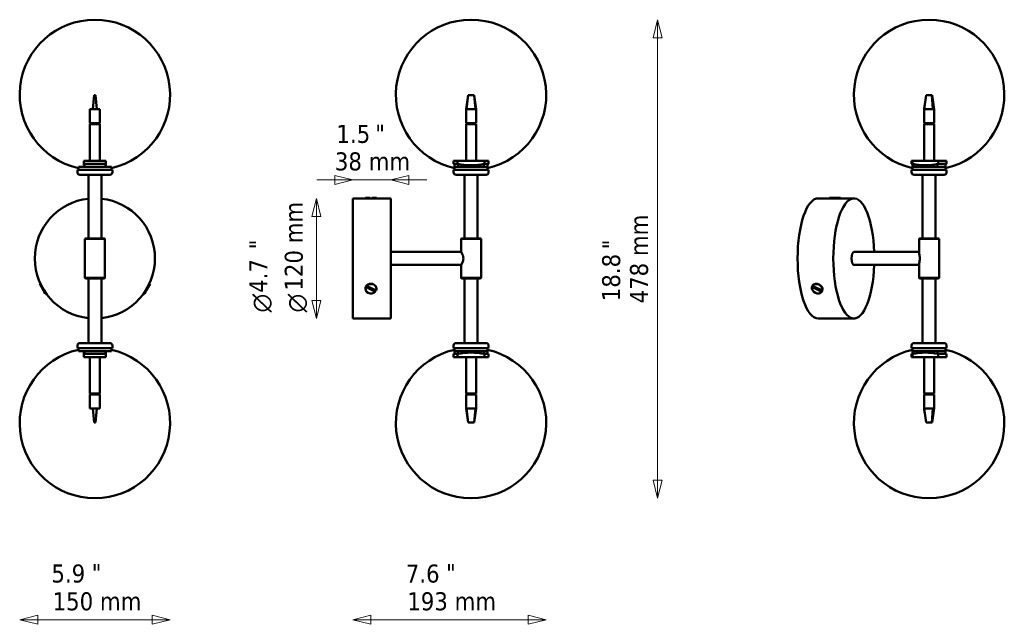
# Model space of a CAD drawing. Header units: millimetres. Extents: x 413 to 1397, y 349 to 953.
import ezdxf

# ---------------------------------------------------------------- set-up
doc = ezdxf.new("R2010")
doc.units = ezdxf.units.MM
doc.header["$LTSCALE"] = 6
for name, color, linetype, lineweight in [('Symbol (ISO)', 7, 'Continuous', 25), ('Widoczne (ISO)', 7, 'Continuous', 50), ('Wymiar (ISO)', 7, 'Continuous', 25)]:
    doc.layers.add(name, color=color, linetype=linetype, lineweight=lineweight)
doc.styles.add('Styl tekstu27', font='AIGDT___.TTF')
doc.styles.add('Tekst notatki (ISO)', font='tahoma.ttf')

msp = doc.modelspace()

# ---------------------------------------------------------------- linework, layer by layer
at = {"layer": 'Widoczne (ISO)', "linetype": 'Continuous', "lineweight": 50}
for p, q in [((488.55, 953.2), (488.33, 953.2)), ((488.55, 953.2), (488.33, 953.2)), ((864.31, 953.2), (864.09, 953.2)), ((864.31, 953.2), (864.09, 953.2)), ((487.69, 877.79), (486.44, 863.79)), ((487.69, 877.79), (489.19, 877.79)), ((489.19, 877.79), (490.44, 863.79)), ((859.2, 863.79), (861.2, 877.79)), ((861.2, 877.79), (859.62, 863.79)), ((861.2, 877.79), (862.3, 877.79)), ((862.3, 877.79), (866.1, 877.79)), ((866.1, 877.79), (867.2, 877.79)), ((867.2, 877.79), (868.78, 863.79)), ((867.2, 877.79), (869.2, 863.79)), ((486.44, 863.79), (483.44, 863.79)), ((483.44, 849.79), (483.44, 863.79)), ((490.44, 863.79), (486.44, 863.79)), ((493.44, 863.79), (490.44, 863.79)), ((493.44, 849.79), (493.44, 863.79)), ((859.62, 863.79), (859.2, 863.79)), ((859.2, 849.79), (859.2, 863.79)), ((868.78, 863.79), (859.62, 863.79)), ((869.2, 863.79), (868.78, 863.79)), ((869.2, 849.79), (869.2, 863.79)), ((483.44, 849.79), (493.44, 849.79)), ((493.44, 848.79), (483.44, 848.79)), ((483.44, 848.79), (483.44, 812.35)), ((484.19, 849.79), (484.19, 848.79)), ((485.2, 849.79), (485.2, 848.79)), ((487.68, 848.79), (487.68, 849.79)), ((491.19, 849.79), (491.19, 848.79)), ((492.62, 848.79), (492.62, 849.79)), ((492.69, 849.79), (492.69, 848.79)), ((493.44, 848.79), (493.44, 812.35)), ((859.2, 849.79), (869.2, 849.79)), ((869.2, 848.79), (859.2, 848.79)), ((859.2, 848.79), (859.2, 812.35)), ((859.95, 849.79), (859.95, 848.79)), ((860.95, 849.79), (860.95, 848.79)), ((863.44, 848.79), (863.44, 849.79)), ((866.94, 849.79), (866.94, 848.79)), ((868.38, 848.79), (868.38, 849.79)), ((868.45, 849.79), (868.45, 848.79)), ((869.2, 848.79), (869.2, 812.35)), ((499.44, 812.35), (477.44, 812.35)), ((477.44, 812.35), (477.44, 809.12)), ((499.44, 809.12), (477.44, 809.12)), ((477.44, 809.12), (477.44, 807.86)), ((477.94, 808.88), (477.94, 806.29)), ((498.94, 808.88), (498.94, 806.29)), ((499.44, 809.12), (499.44, 812.35)), ((499.44, 807.86), (499.44, 809.12)), ((850.59, 812.35), (846.7, 812.35)), ((846.7, 809.12), (846.7, 812.35)), ((850.59, 809.12), (846.7, 809.12)), ((847.7, 808.88), (847.7, 806.29)), ((850.59, 812.35), (877.81, 812.35)), ((850.59, 809.12), (850.59, 812.35)), ((851.47, 808.88), (851.47, 806.29)), ((876.93, 808.88), (876.93, 806.29)), ((881.7, 812.35), (877.81, 812.35)), ((877.81, 812.35), (877.81, 809.12)), ((881.7, 809.12), (877.81, 809.12)), ((880.7, 808.88), (880.7, 806.29)), ((881.7, 809.12), (881.7, 812.35)), ((505.94, 803.29), (470.94, 803.29)), ((470.94, 800.79), (470.94, 803.29)), ((504.94, 806.29), (471.94, 806.29)), ((471.94, 803.29), (471.94, 806.29)), ((503.44, 798.29), (473.44, 798.29)), ((498.94, 806.29), (477.94, 806.29)), ((481.94, 734.79), (481.94, 798.29)), ((494.94, 734.79), (494.94, 798.29)), ((504.94, 803.29), (504.94, 806.29)), ((505.94, 800.79), (505.94, 803.29)), ((881.7, 803.29), (846.7, 803.29)), ((846.7, 800.79), (846.7, 803.29)), ((880.7, 806.29), (847.7, 806.29)), ((847.7, 803.29), (847.7, 806.29)), ((851.47, 806.29), (847.7, 806.29)), ((879.2, 798.29), (849.2, 798.29)), ((857.7, 734.79), (857.7, 798.29)), ((870.7, 734.79), (870.7, 798.29)), ((880.7, 806.29), (876.93, 806.29)), ((880.7, 803.29), (880.7, 806.29)), ((881.7, 800.79), (881.7, 803.29)), ((746.2, 774.79), (746.2, 654.79)), ((746.2, 774.79), (758.7, 774.79)), ((758.7, 775.29), (763.4, 775.29)), ((758.7, 775.29), (758.7, 774.79)), ((758.7, 774.79), (763.4, 774.79)), ((763.4, 774.79), (763.4, 775.29)), ((765, 775.29), (765, 774.79)), ((765, 775.29), (769.7, 775.29)), ((765, 774.79), (769.7, 774.79)), ((769.7, 775.29), (769.7, 774.79)), ((769.7, 774.79), (784.2, 774.79)), ((784.2, 654.79), (784.2, 774.79)), ((478.94, 734.79), (478.44, 734.29)), ((498.44, 734.29), (478.44, 734.29)), ((478.44, 695.29), (478.44, 734.29)), ((478.94, 734.79), (497.94, 734.79)), ((497.94, 734.79), (498.44, 734.29)), ((498.44, 695.29), (498.44, 734.29)), ((854.7, 734.79), (854.2, 734.29)), ((874.2, 734.29), (854.2, 734.29)), ((854.2, 721.29), (854.2, 734.29)), ((854.7, 734.79), (873.7, 734.79)), ((873.7, 734.79), (874.2, 734.29)), ((874.2, 695.29), (874.2, 734.29)), ((784.2, 721.29), (854.2, 721.29)), ((784.2, 708.29), (854.2, 708.29)), ((854.2, 695.29), (854.2, 708.29)), ((433.3, 689.3), (433.73, 689.55)), ((437.06, 682.78), (433.3, 689.3)), ((437.49, 683.03), (433.73, 689.55)), ((434.05, 689.46), (433.73, 689.55)), ((478.44, 695.29), (498.44, 695.29)), ((478.94, 694.79), (478.44, 695.29)), ((497.94, 694.79), (478.94, 694.79)), ((481.94, 694.79), (481.94, 630.29)), ((494.94, 694.79), (494.94, 630.29)), ((497.94, 694.79), (498.44, 695.29)), ((543.15, 689.55), (539.39, 683.03)), ((543.59, 689.3), (539.82, 682.78)), ((542.84, 689.46), (543.15, 689.55)), ((543.59, 689.3), (543.15, 689.55)), ((854.2, 695.29), (874.2, 695.29)), ((854.7, 694.79), (854.2, 695.29)), ((873.7, 694.79), (854.7, 694.79)), ((857.7, 694.79), (857.7, 630.29)), ((870.7, 694.79), (870.7, 630.29)), ((873.7, 694.79), (874.2, 695.29)), ((437.06, 682.78), (437.49, 683.03)), ((437.75, 681.58), (437.06, 682.78)), ((438.19, 681.83), (437.75, 681.58)), ((438.8, 679.77), (437.75, 681.58)), ((439.23, 680.02), (438.19, 681.83)), ((438.8, 679.77), (439.23, 680.02)), ((439.31, 680.34), (439.23, 680.02)), ((537.57, 680.34), (537.65, 680.02)), ((538.7, 681.83), (537.65, 680.02)), ((538.09, 679.77), (537.65, 680.02)), ((539.13, 681.58), (538.09, 679.77)), ((539.13, 681.58), (538.7, 681.83)), ((539.82, 682.78), (539.13, 681.58)), ((539.39, 683.03), (539.82, 682.78)), ((758.7, 684.54), (758.7, 684.79)), ((759.09, 686.29), (759.09, 686.54)), ((768.51, 681.58), (759.09, 686.29)), ((768.07, 682.3), (759.52, 686.57)), ((759.89, 687.74), (759.89, 687.49)), ((759.89, 687.49), (769.31, 682.78)), ((768.51, 681.83), (768.51, 681.58)), ((769.7, 684.54), (769.7, 684.79)), ((746.2, 654.79), (784.2, 654.79)), ((473.44, 630.29), (503.44, 630.29)), ((849.2, 630.29), (879.2, 630.29)), ((470.94, 627.79), (470.94, 625.29)), ((470.94, 625.29), (505.94, 625.29)), ((471.94, 625.29), (471.94, 622.29)), ((471.94, 622.29), (504.94, 622.29)), ((477.44, 620.72), (477.44, 619.46)), ((477.94, 622.29), (498.94, 622.29)), ((477.94, 619.69), (477.94, 622.29)), ((498.94, 619.69), (498.94, 622.29)), ((499.44, 619.46), (499.44, 620.72)), ((504.94, 625.29), (504.94, 622.29)), ((505.94, 627.79), (505.94, 625.29)), ((846.7, 627.79), (846.7, 625.29)), ((846.7, 625.29), (881.7, 625.29)), ((847.7, 625.29), (847.7, 622.29)), ((847.7, 622.29), (880.7, 622.29)), ((847.7, 622.29), (851.47, 622.29)), ((847.7, 619.69), (847.7, 622.29)), ((851.47, 619.69), (851.47, 622.29)), ((876.93, 622.29), (880.7, 622.29)), ((876.93, 619.69), (876.93, 622.29)), ((880.7, 625.29), (880.7, 622.29)), ((880.7, 619.69), (880.7, 622.29)), ((881.7, 627.79), (881.7, 625.29)), ((477.44, 619.46), (499.44, 619.46)), ((477.44, 619.46), (477.44, 616.23)), ((477.44, 616.23), (499.44, 616.23)), ((483.44, 579.79), (483.44, 616.23)), ((493.44, 579.79), (493.44, 616.23)), ((499.44, 616.23), (499.44, 619.46)), ((846.7, 619.46), (846.7, 616.23)), ((846.7, 619.46), (850.59, 619.46)), ((846.7, 616.23), (850.59, 616.23)), ((850.59, 616.23), (850.59, 619.46)), ((877.81, 616.23), (850.59, 616.23)), ((859.2, 579.79), (859.2, 616.23)), ((869.2, 579.79), (869.2, 616.23)), ((877.81, 619.46), (877.81, 616.23)), ((877.81, 619.46), (881.7, 619.46)), ((877.81, 616.23), (881.7, 616.23)), ((881.7, 619.46), (881.7, 616.23)), ((483.44, 579.79), (493.44, 579.79)), ((493.44, 578.79), (483.44, 578.79)), ((483.44, 578.79), (483.44, 564.79)), ((484.19, 578.79), (484.19, 579.79)), ((484.26, 579.79), (484.26, 578.79)), ((485.69, 578.79), (485.69, 579.79)), ((489.2, 579.79), (489.2, 578.79)), ((491.68, 578.79), (491.68, 579.79)), ((492.69, 578.79), (492.69, 579.79)), ((493.44, 578.79), (493.44, 564.79)), ((859.2, 579.79), (869.2, 579.79)), ((869.2, 578.79), (859.2, 578.79)), ((859.2, 578.79), (859.2, 564.79)), ((859.95, 578.79), (859.95, 579.79)), ((860.02, 579.79), (860.02, 578.79)), ((861.45, 578.79), (861.45, 579.79)), ((864.95, 579.79), (864.95, 578.79)), ((867.44, 578.79), (867.44, 579.79)), ((868.45, 578.79), (868.45, 579.79)), ((869.2, 578.79), (869.2, 564.79)), ((483.44, 564.79), (486.44, 564.79)), ((487.69, 550.79), (486.44, 564.79)), ((486.44, 564.79), (490.44, 564.79)), ((489.19, 550.79), (490.44, 564.79)), ((490.44, 564.79), (493.44, 564.79)), ((859.2, 564.79), (859.62, 564.79)), ((861.2, 550.79), (859.2, 564.79)), ((861.2, 550.79), (859.62, 564.79)), ((859.62, 564.79), (868.78, 564.79)), ((867.2, 550.79), (868.78, 564.79)), ((869.2, 564.79), (867.2, 550.79)), ((868.78, 564.79), (869.2, 564.79)), ((489.19, 550.79), (487.69, 550.79)), ((862.3, 550.79), (861.2, 550.79)), ((866.1, 550.79), (862.3, 550.79)), ((867.2, 550.79), (866.1, 550.79)), ((488.33, 475.38), (488.55, 475.38)), ((488.33, 475.38), (488.55, 475.38)), ((864.09, 475.38), (864.31, 475.38)), ((864.09, 475.38), (864.31, 475.38))]:
    msp.add_line(p, q, dxfattribs=at)
at = {"layer": 'Widoczne (ISO)'}
for p, q in [((1321.92, 953.2), (1321.7, 953.2)), ((1321.92, 953.2), (1321.7, 953.2)), ((1318.74, 877.79), (1316.82, 863.79)), ((1318.74, 877.79), (1319.77, 877.79)), ((1319.77, 877.79), (1323.34, 877.79)), ((1323.34, 877.79), (1324.38, 877.79)), ((1324.38, 877.79), (1324.89, 877.79)), ((1324.38, 877.79), (1325.44, 863.79)), ((1324.89, 877.79), (1326.16, 868.46)), ((1316.82, 863.79), (1316.81, 863.79)), ((1316.81, 849.79), (1316.81, 863.79)), ((1325.44, 863.79), (1316.82, 863.79)), ((1326.81, 863.79), (1325.44, 863.79)), ((1326.81, 849.79), (1326.81, 863.79)), ((1316.81, 849.79), (1326.81, 849.79)), ((1326.81, 848.79), (1316.81, 848.79)), ((1316.81, 848.79), (1316.81, 812.35)), ((1317.56, 849.79), (1317.56, 848.79)), ((1317.83, 849.79), (1317.83, 848.79)), ((1319.67, 848.79), (1319.67, 849.79)), ((1323.28, 849.79), (1323.28, 848.79)), ((1325.48, 848.79), (1325.48, 849.79)), ((1326.06, 849.79), (1326.06, 848.79)), ((1326.81, 848.79), (1326.81, 812.35)), ((1305.26, 812.35), (1304.31, 812.35)), ((1304.31, 809.12), (1304.31, 812.35)), ((1305.26, 809.12), (1304.31, 809.12)), ((1305.26, 812.35), (1330.84, 812.35)), ((1305.26, 809.12), (1305.26, 812.35)), ((1305.31, 808.88), (1305.31, 806.29)), ((1306.26, 808.88), (1306.26, 806.29)), ((1330.18, 808.88), (1330.18, 806.29)), ((1339.31, 812.35), (1330.84, 812.35)), ((1330.84, 812.35), (1330.84, 809.12)), ((1339.31, 809.12), (1330.84, 809.12)), ((1338.31, 808.88), (1338.31, 806.29)), ((1339.31, 809.12), (1339.31, 812.35)), ((1339.31, 803.29), (1304.31, 803.29)), ((1304.31, 800.79), (1304.31, 803.29)), ((1338.31, 806.29), (1305.31, 806.29)), ((1305.31, 803.29), (1305.31, 806.29)), ((1306.26, 806.29), (1305.31, 806.29)), ((1336.81, 798.29), (1306.81, 798.29)), ((1315.31, 734.79), (1315.31, 798.29)), ((1328.31, 734.79), (1328.31, 798.29)), ((1338.31, 806.29), (1330.18, 806.29)), ((1338.31, 803.29), (1338.31, 806.29)), ((1339.31, 800.79), (1339.31, 803.29)), ((1210.93, 774.79), (1222.34, 774.79)), ((1222.34, 775.29), (1225.23, 775.29)), ((1222.34, 775.29), (1222.34, 774.79)), ((1222.34, 774.79), (1225.23, 774.79)), ((1222.37, 774.76), (1222.34, 774.79)), ((1225.23, 774.79), (1225.23, 775.29)), ((1225.23, 775.29), (1226.74, 775.29)), ((1226.74, 775.29), (1226.74, 774.79)), ((1226.74, 775.29), (1233.34, 775.29)), ((1226.74, 774.79), (1233.01, 774.79)), ((1233.01, 774.79), (1246.64, 774.79)), ((1233.34, 775.29), (1233.34, 774.79)), ((1312.31, 734.79), (1311.81, 734.29)), ((1331.81, 734.29), (1311.81, 734.29)), ((1311.81, 720.31), (1311.81, 734.29)), ((1312.31, 734.79), (1331.31, 734.79)), ((1331.31, 734.79), (1331.81, 734.29)), ((1331.81, 695.29), (1331.81, 734.29)), ((1246.64, 721.29), (1311.81, 721.29)), ((1246.64, 708.29), (1311.81, 708.29)), ((1311.81, 695.29), (1311.81, 709.26)), ((1311.81, 695.29), (1331.81, 695.29)), ((1312.31, 694.79), (1311.81, 695.29)), ((1331.31, 694.79), (1312.31, 694.79)), ((1315.31, 694.79), (1315.31, 630.29)), ((1328.31, 694.79), (1328.31, 630.29)), ((1331.31, 694.79), (1331.81, 695.29)), ((1204.77, 686.29), (1204.92, 686.54)), ((1214.56, 681.58), (1204.77, 686.29)), ((1205.44, 687.74), (1205.29, 687.49)), ((1205.29, 687.49), (1215.08, 682.78)), ((1214.4, 682.3), (1205.52, 686.57)), ((1214.71, 681.83), (1214.56, 681.58)), ((1215.08, 682.78), (1215.22, 683.03)), ((1210.93, 654.79), (1246.64, 654.79)), ((1306.81, 630.29), (1336.81, 630.29)), ((1304.31, 627.79), (1304.31, 625.29)), ((1304.31, 625.29), (1339.31, 625.29)), ((1305.31, 625.29), (1305.31, 622.29)), ((1305.31, 622.29), (1338.31, 622.29)), ((1305.31, 622.29), (1306.26, 622.29)), ((1305.31, 619.69), (1305.31, 622.29)), ((1306.26, 619.69), (1306.26, 622.29)), ((1330.18, 622.29), (1338.31, 622.29)), ((1330.18, 619.69), (1330.18, 622.29)), ((1338.31, 625.29), (1338.31, 622.29)), ((1338.31, 619.69), (1338.31, 622.29)), ((1339.31, 627.79), (1339.31, 625.29)), ((1304.31, 619.46), (1304.31, 616.23)), ((1304.31, 619.46), (1305.26, 619.46)), ((1304.31, 616.23), (1305.26, 616.23)), ((1305.26, 616.23), (1305.26, 619.46)), ((1330.84, 616.23), (1305.26, 616.23)), ((1316.81, 579.79), (1316.81, 616.23)), ((1326.81, 579.79), (1326.81, 616.23)), ((1330.84, 619.46), (1330.84, 616.23)), ((1330.84, 619.46), (1339.31, 619.46)), ((1330.84, 616.23), (1339.31, 616.23)), ((1339.31, 619.46), (1339.31, 616.23)), ((1316.81, 579.79), (1326.81, 579.79)), ((1326.81, 578.79), (1316.81, 578.79)), ((1316.81, 578.79), (1316.81, 564.79)), ((1317.62, 579.79), (1317.62, 578.79)), ((1318.12, 578.79), (1318.12, 579.79)), ((1321.09, 579.79), (1321.09, 578.79)), ((1323.92, 578.79), (1323.92, 579.79)), ((1326, 579.79), (1326, 578.79)), ((1326.81, 578.79), (1326.81, 564.79)), ((1316.81, 564.79), (1316.82, 564.79)), ((1318.74, 550.79), (1316.82, 564.79)), ((1316.82, 564.79), (1325.44, 564.79)), ((1324.38, 550.79), (1325.44, 564.79)), ((1325.44, 564.79), (1326.81, 564.79)), ((1324.89, 550.79), (1326.16, 560.12)), ((1319.77, 550.79), (1318.74, 550.79)), ((1323.34, 550.79), (1319.77, 550.79)), ((1324.38, 550.79), (1323.34, 550.79)), ((1324.89, 550.79), (1324.38, 550.79)), ((1321.7, 475.38), (1321.92, 475.38)), ((1321.7, 475.38), (1321.92, 475.38))]:
    msp.add_line(p, q, dxfattribs=at)
at = {"layer": 'Widoczne (ISO)', "linetype": 'Continuous', "lineweight": 50}
for centre, radius, start, end in [((488.33, 878.2), 75, 90, 257.37768), ((488.33, 878.2), 75, 89.9154, 90), ((488.55, 878.2), 75, 90, 90.0846), ((488.55, 878.2), 75, 282.62232, 90), ((864.09, 878.2), 75, 90, 257.37768), ((864.09, 878.2), 75, 89.9154, 90), ((864.31, 878.2), 75, 90, 90.0846), ((864.31, 878.2), 75, 282.62232, 90), ((488.44, 882.05), 75, 261.5662, 261.95215), ((488.44, 882.05), 75, 278.04785, 278.4338), ((864.2, 882.05), 75, 256.5066, 257.29097), ((864.2, 882.05), 74.19, 259.42868, 280.57132), ((864.2, 882.05), 75, 282.70903, 283.4934), ((473.44, 800.79), 2.5, 180, 270), ((475.63, 806.11), 0.2, 63.38284, 80.00878), ((501.25, 806.11), 0.2, 99.99122, 116.61716), ((503.44, 800.79), 2.5, 270, 0), ((849.2, 800.79), 2.5, 180, 270), ((879.2, 800.79), 2.5, 270, 0), ((488.44, 714.79), 60, 96.21925, 263.78075), ((488.44, 714.79), 60, 276.21925, 83.78075), ((473.44, 627.79), 2.5, 90, 180), ((503.44, 627.79), 2.5, 0, 90), ((849.2, 627.79), 2.5, 90, 180), ((879.2, 627.79), 2.5, 0, 90), ((488.33, 550.38), 75, 102.62232, 270), ((475.63, 622.46), 0.2, 279.99122, 296.61716), ((488.44, 546.53), 75, 98.04785, 98.4338), ((488.55, 550.38), 75, 270, 77.37768), ((488.44, 546.53), 75, 81.5662, 81.95215), ((501.25, 622.46), 0.2, 243.38284, 260.00878), ((864.09, 550.38), 75, 102.62232, 270), ((864.2, 546.53), 75, 102.70903, 103.4934), ((864.2, 546.53), 74.19, 79.42868, 100.57132), ((864.31, 550.38), 75, 270, 77.37768), ((864.2, 546.53), 75, 76.5066, 77.29097), ((488.33, 550.38), 75, 270, 270.0846), ((488.55, 550.38), 75, 269.9154, 270), ((864.09, 550.38), 75, 270, 270.0846), ((864.31, 550.38), 75, 269.9154, 270)]:
    msp.add_arc(centre, radius, start, end, dxfattribs=at)
at = {"layer": 'Widoczne (ISO)'}
for centre, radius, start, end in [((1321.7, 878.2), 75, 90, 257.37768), ((1321.7, 878.2), 75, 89.9154, 90), ((1321.92, 878.2), 75, 90, 90.0846), ((1321.92, 878.2), 75, 282.62232, 90), ((1321.81, 882.05), 75, 256.5066, 257.29097), ((1321.81, 882.05), 75, 282.70903, 283.4934), ((1306.81, 800.79), 2.5, 180, 270), ((1336.81, 800.79), 2.5, 270, 0), ((1306.81, 627.79), 2.5, 90, 180), ((1336.81, 627.79), 2.5, 0, 90), ((1321.7, 550.38), 75, 102.62232, 270), ((1321.81, 546.53), 75, 102.70903, 103.4934), ((1321.92, 550.38), 75, 270, 77.37768), ((1321.81, 546.53), 75, 76.5066, 77.29097), ((1321.7, 550.38), 75, 270, 270.0846), ((1321.92, 550.38), 75, 269.9154, 270)]:
    msp.add_arc(centre, radius, start, end, dxfattribs=at)
for centre, major_axis, ratio, start_param, end_param in [((1318.05, 882.05), (0, -74.19), 0.939693, 6.098681, 6.46769), ((1210.93, 714.79), (0, -60), 0.34202, 3.141593, 6.283185), ((1246.64, 714.79), (0, 60), 0.34202, 4.820935, 10.887028), ((1246.64, 714.79), (0, -6.5), 0.34202, 3.141593, 6.283185), ((1209.92, 684.54), (-4.73, 2.8), 0.813798, 3.393199, 6.242847), ((1210.07, 684.79), (-4.73, 2.8), 0.813798, 3.393199, 6.242847), ((1209.92, 684.54), (4.73, -2.8), 0.813798, 3.393199, 6.242847), ((1210.22, 685.04), (-4.3, 2.55), 0.813798, 0.087661, 0.266325), ((1210.22, 685.04), (4.3, -2.55), 0.813798, 6.228129, 6.406793), ((1318.05, 546.53), (0, 74.19), 0.939693, 6.098681, 6.46769)]:
    msp.add_ellipse(centre, major_axis=major_axis, ratio=ratio, start_param=start_param, end_param=end_param, dxfattribs=at)
at = {"layer": 'Widoczne (ISO)', "linetype": 'Continuous', "lineweight": 50}
for centre, major_axis, start_param, end_param in [((764.2, 684.79), (5.5, 0), 0, 2.472021), ((764.2, 684.54), (5.5, 0), 5.905559, 8.755207), ((764.2, 684.54), (-5.5, 0), 5.905559, 8.755207), ((764.2, 684.79), (-5.5, 0), 5.905559, 6.283185), ((764.2, 685.04), (-5, 0), 5.69955, 5.920277), ((764.2, 685.04), (-5, 0), 2.457303, 2.67803)]:
    msp.add_ellipse(centre, major_axis=major_axis, ratio=0.866025, start_param=start_param, end_param=end_param, dxfattribs=at)
at = {"layer": 'Widoczne (ISO)'}
for points in [[(1316.81, 863.79), (1317.03, 865.34), (1317.25, 866.9), (1317.46, 868.46)], [(1326.16, 868.46), (1326.38, 866.9), (1326.59, 865.34), (1326.81, 863.79)], [(1215.17, 682.93), (1215.05, 682.56), (1214.87, 682.22), (1214.65, 681.92)], [(1317.46, 560.12), (1317.25, 561.67), (1317.03, 563.23), (1316.81, 564.79)], [(1326.81, 564.79), (1326.59, 563.23), (1326.38, 561.67), (1326.16, 560.12)]]:
    msp.add_open_spline(points, degree=3, dxfattribs=at)
at = {"layer": 'Widoczne (ISO)', "linetype": 'Continuous', "lineweight": 50}
for points, knots in [([(769.7, 774.79), (769.7, 774.79), (769.55, 774.77), (768.97, 774.73), (768.53, 774.7), (767.54, 774.64), (766.93, 774.61), (765.59, 774.57), (764.87, 774.55), (763.53, 774.55), (762.82, 774.57), (761.5, 774.61), (760.88, 774.64), (759.89, 774.69), (759.44, 774.73), (758.85, 774.77), (758.7, 774.79), (758.7, 774.79)], [0.811748, 0.811748, 0.811748, 0.811748, 1.015689, 1.015689, 1.21963, 1.21963, 1.421562, 1.421562, 1.623495, 1.623495, 1.823152, 1.823152, 2.02281, 2.02281, 2.229048, 2.229048, 2.435286, 2.435286, 2.435286, 2.435286]), ([(856.6, 714.79), (856.6, 715.64), (856.44, 716.52), (855.94, 718.1), (855.61, 718.82), (855.03, 719.94), (854.73, 720.44), (854.31, 721.11), (854.2, 721.29), (854.2, 721.29)], [0, 0, 0, 0, 0.255599, 0.255599, 0.511197, 0.511197, 0.764331, 0.764331, 1.017464, 1.017464, 1.017464, 1.017464]), ([(854.2, 708.29), (854.2, 708.29), (854.31, 708.46), (854.73, 709.13), (855.03, 709.63), (855.61, 710.76), (855.94, 711.47), (856.44, 713.06), (856.6, 713.93), (856.6, 714.79)], [3.052391, 3.052391, 3.052391, 3.052391, 3.305524, 3.305524, 3.558657, 3.558657, 3.814256, 3.814256, 4.069855, 4.069855, 4.069855, 4.069855]), ([(759.12, 686.54), (759.12, 686.56), (759.13, 686.57), (759.33, 686.97), (759.59, 687.34), (759.89, 687.66)], [2.6342975, 2.6342975, 2.6342975, 2.6342975, 2.6391837, 2.6391837, 2.7750055, 2.7750055, 2.7750055, 2.7750055])]:
    msp.add_open_spline(points, degree=3, knots=knots, dxfattribs=at)
for points, weights in [([(763.4, 774.56), (763.4, 774.67), (763.4, 774.79)], [1.00175720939, 1.00216574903, 1.00212002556]), ([(765, 774.79), (765, 774.67), (765, 774.56)], [1.00212002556, 1.00216574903, 1.00175720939]), ([(437.49, 683.03), (437.5, 683.05), (437.51, 683.06)], [1.00212002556, 1.00212669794, 1.00212369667]), ([(438.24, 681.92), (438.22, 681.87), (438.19, 681.83)], [1.00208077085, 1.0021388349, 1.00212002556]), ([(538.7, 681.83), (538.67, 681.87), (538.64, 681.92)], [1.00212002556, 1.0021388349, 1.00208077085]), ([(539.37, 683.06), (539.38, 683.05), (539.39, 683.03)], [1.00212369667, 1.00212669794, 1.00212002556]), ([(759.09, 686.54), (759.32, 686.56), (759.52, 686.57)], [1.00212002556, 1.00222351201, 1]), ([(768.07, 682.3), (768.28, 682.08), (768.51, 681.83)], [1, 1.00222351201, 1.00212002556])]:
    msp.add_rational_spline(points, weights, degree=2, dxfattribs=at)
at = {"layer": 'Widoczne (ISO)'}
for points, knots in [([(1233.01, 774.79), (1232.78, 774.79), (1232.4, 774.77), (1231.4, 774.73), (1230.79, 774.7), (1229.54, 774.64), (1228.83, 774.61), (1227.4, 774.57), (1226.68, 774.55), (1225.42, 774.55), (1224.79, 774.57), (1223.72, 774.61), (1223.28, 774.64), (1222.65, 774.69), (1222.44, 774.73), (1222.38, 774.75), (1222.38, 774.75), (1222.37, 774.76)], [0.811748, 0.811748, 0.811748, 0.811748, 1.015689, 1.015689, 1.21963, 1.21963, 1.421562, 1.421562, 1.623495, 1.623495, 1.823152, 1.823152, 2.02281, 2.02281, 2.229048, 2.229048, 2.250401, 2.250401, 2.250401, 2.250401]), ([(1312.45, 714.79), (1312.45, 715.64), (1312.36, 716.52), (1312.12, 718.1), (1311.98, 718.82), (1311.85, 719.72), (1311.81, 720.04), (1311.81, 720.31)], [0, 0, 0, 0, 0.2555987, 0.2555987, 0.5111975, 0.5111975, 0.6651387, 0.6651387, 0.6651387, 0.6651387]), ([(1311.81, 709.26), (1311.81, 709.53), (1311.85, 709.85), (1311.98, 710.76), (1312.12, 711.47), (1312.36, 713.06), (1312.45, 713.93), (1312.45, 714.79)], [3.4047162, 3.4047162, 3.4047162, 3.4047162, 3.5586574, 3.5586574, 3.8142561, 3.8142561, 4.0698549, 4.0698549, 4.0698549, 4.0698549]), ([(1204.96, 686.54), (1204.97, 686.56), (1204.97, 686.57), (1205.06, 686.89), (1205.2, 687.19), (1205.36, 687.46)], [2.6342975, 2.6342975, 2.6342975, 2.6342975, 2.6391837, 2.6391837, 2.7474349, 2.7474349, 2.7474349, 2.7474349])]:
    msp.add_open_spline(points, degree=3, knots=knots, dxfattribs=at)
for points, weights in [([(1225.31, 774.56), (1225.27, 774.67), (1225.23, 774.79)], [1.00175720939, 1.00216574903, 1.00212002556]), ([(1226.74, 774.79), (1226.78, 774.67), (1226.81, 774.56)], [1.00212002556, 1.00216574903, 1.00175720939]), ([(1204.92, 686.54), (1205.24, 686.56), (1205.52, 686.57)], [1.00212002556, 1.00222351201, 1]), ([(1214.4, 682.3), (1214.55, 682.08), (1214.71, 681.83)], [1, 1.00222351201, 1.00212002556])]:
    msp.add_rational_spline(points, weights, degree=2, dxfattribs=at)
at = {"layer": 'Widoczne (ISO)', "linetype": 'Continuous', "lineweight": 50}
msp.add_open_spline([(769.17, 682.85), (768.97, 682.51), (768.71, 682.2), (768.43, 681.92)], degree=3, dxfattribs=at)
at = {"layer": 'Wymiar (ISO)', "lineweight": 18}
for p, q in [((1050.49, 953.2), (1045.99, 935.2)), ((1050.49, 935.2), (1050.49, 953.2)), ((1054.99, 935.2), (1050.49, 953.2)), ((1045.99, 935.2), (1054.99, 935.2)), ((1050.49, 493.38), (1050.49, 935.2)), ((746.2, 793.22), (728.2, 797.72)), ((728.2, 797.72), (728.2, 788.72)), ((802.2, 797.72), (784.2, 793.22)), ((802.2, 788.72), (802.2, 797.72)), ((728.2, 793.22), (710.2, 793.22)), ((728.2, 793.22), (746.2, 793.22)), ((728.2, 788.72), (746.2, 793.22)), ((746.2, 793.22), (784.2, 793.22)), ((802.2, 793.22), (784.2, 793.22)), ((784.2, 793.22), (802.2, 788.72)), ((802.2, 793.22), (820.2, 793.22)), ((709.76, 774.79), (705.26, 756.79)), ((709.76, 756.79), (709.76, 774.79)), ((714.26, 756.79), (709.76, 774.79)), ((705.26, 756.79), (714.26, 756.79)), ((709.76, 672.79), (709.76, 756.79)), ((705.26, 672.79), (709.76, 654.79)), ((714.26, 672.79), (705.26, 672.79)), ((709.76, 672.79), (709.76, 654.79)), ((709.76, 654.79), (714.26, 672.79)), ((1045.99, 493.38), (1050.49, 475.38)), ((1054.99, 493.38), (1045.99, 493.38)), ((1050.49, 493.38), (1050.49, 475.38)), ((1050.49, 475.38), (1054.99, 493.38)), ((431.33, 358.43), (413.33, 353.93)), ((431.33, 349.43), (431.33, 358.43)), ((563.55, 353.93), (545.55, 358.43)), ((545.55, 358.43), (545.55, 349.43)), ((764.2, 358.43), (746.2, 353.93)), ((764.2, 349.43), (764.2, 358.43)), ((939.31, 353.93), (921.31, 358.43)), ((921.31, 358.43), (921.31, 349.43)), ((431.33, 353.93), (413.33, 353.93)), ((413.33, 353.93), (431.33, 349.43)), ((545.55, 353.93), (431.33, 353.93)), ((545.55, 353.93), (563.55, 353.93)), ((545.55, 349.43), (563.55, 353.93)), ((764.2, 353.93), (746.2, 353.93)), ((746.2, 353.93), (764.2, 349.43)), ((921.31, 353.93), (764.2, 353.93)), ((921.31, 353.93), (939.31, 353.93)), ((921.31, 349.43), (939.31, 353.93))]:
    msp.add_line(p, q, dxfattribs=at)
at = {"layer": 'Wymiar (ISO)', "lineweight": 18, "flags": 128}
for points in [[(1054.99, 935.2), (1050.49, 953.2), (1045.99, 935.2), (1054.99, 935.2)], [(728.2, 788.72), (746.2, 793.22), (728.2, 797.72), (728.2, 788.72)], [(802.2, 797.72), (784.2, 793.22), (802.2, 788.72), (802.2, 797.72)], [(714.26, 756.79), (709.76, 774.79), (705.26, 756.79), (714.26, 756.79)], [(705.26, 672.79), (709.76, 654.79), (714.26, 672.79), (705.26, 672.79)], [(1045.99, 493.38), (1050.49, 475.38), (1054.99, 493.38), (1045.99, 493.38)], [(431.33, 358.43), (413.33, 353.93), (431.33, 349.43), (431.33, 358.43)], [(545.55, 349.43), (563.55, 353.93), (545.55, 358.43), (545.55, 349.43)], [(764.2, 358.43), (746.2, 353.93), (764.2, 349.43), (764.2, 358.43)], [(921.31, 349.43), (939.31, 353.93), (921.31, 358.43), (921.31, 349.43)]]:
    msp.add_lwpolyline(points, dxfattribs=at)
at = {"layer": 'Wymiar (ISO)'}
for points in [[(1054.99, 935.2), (1050.49, 953.2), (1045.99, 935.2), (1054.99, 935.2)], [(728.2, 788.72), (746.2, 793.22), (728.2, 797.72), (728.2, 788.72)], [(802.2, 797.72), (784.2, 793.22), (802.2, 788.72), (802.2, 797.72)], [(714.26, 756.79), (709.76, 774.79), (705.26, 756.79), (714.26, 756.79)], [(705.26, 672.79), (709.76, 654.79), (714.26, 672.79), (705.26, 672.79)], [(1045.99, 493.38), (1050.49, 475.38), (1054.99, 493.38), (1045.99, 493.38)], [(431.33, 358.43), (413.33, 353.93), (431.33, 349.43), (431.33, 358.43)], [(545.55, 349.43), (563.55, 353.93), (545.55, 358.43), (545.55, 349.43)], [(764.2, 358.43), (746.2, 353.93), (764.2, 349.43), (764.2, 358.43)], [(921.31, 349.43), (939.31, 353.93), (921.31, 358.43), (921.31, 349.43)]]:
    msp.add_solid(points, dxfattribs=at)

# ---------------------------------------------------------------- texts
at = {"layer": 'Symbol (ISO)', "char_height": 18, "attachment_point": 1, "style": 'Tekst notatki (ISO)'}
for insert in [(768.44, 848.49), (485.31, 409.56), (839.27, 409.69)]:
    msp.add_mtext('\\fTahoma|b0|i0;"', dxfattribs=dict(at, insert=insert))
at = {"layer": 'Symbol (ISO)', "char_height": 18, "attachment_point": 1, "rotation": 90, "style": 'Tekst notatki (ISO)'}
for insert in [(642.68, 723.92), (995.22, 723.92)]:
    msp.add_mtext('\\fTahoma|b0|i0;"', dxfattribs=dict(at, insert=insert))
at = {"layer": 'Wymiar (ISO)', "char_height": 18, "attachment_point": 7, "style": 'Tekst notatki (ISO)'}
for s, insert in [('1.5', (729.73, 829.83)), ('38 mm', (728.19, 802.36)), ('5.9', (445.01, 390.82)), ('7.6', (799.02, 390.79)), ('150 mm', (446.22, 363.07)), ('193 mm', (800.53, 363.07))]:
    msp.add_mtext(s, dxfattribs=dict(at, insert=insert))
at = {"layer": 'Wymiar (ISO)', "char_height": 18, "attachment_point": 7, "rotation": 90}
for s, insert, style in [('120 mm', (696.48, 682.65), 'Tekst notatki (ISO)'), ('478 mm', (1041.35, 669.85), 'Tekst notatki (ISO)'), ('18.8', (1013.53, 672.07), 'Tekst notatki (ISO)'), ('4.7', (660.74, 680.43), 'Tekst notatki (ISO)'), ('\\fAIGDT|b0|i0|p0;n', (665.26, 660.82), 'Styl tekstu27'), ('\\fAIGDT|b0|i0|p0;n', (700.61, 660.82), 'Styl tekstu27')]:
    msp.add_mtext(s, dxfattribs=dict(at, insert=insert, style=style))

doc.saveas('drawing.dxf')
